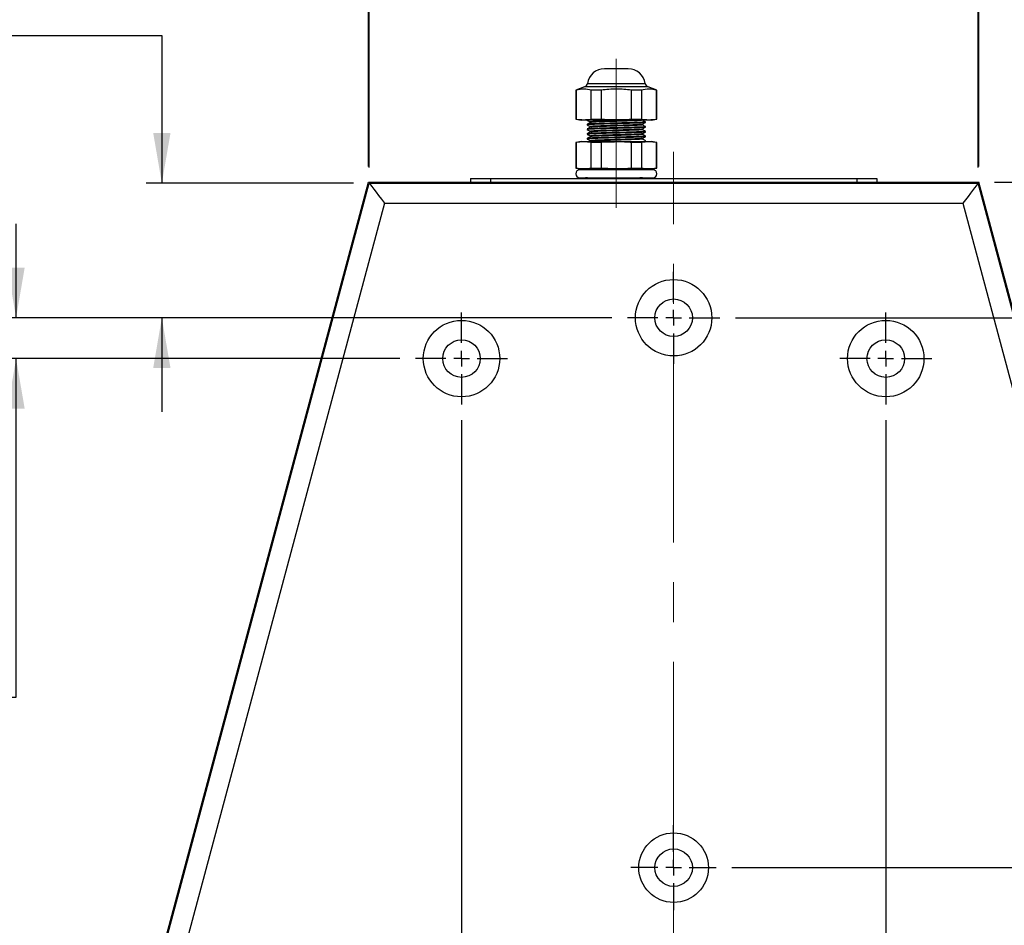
# Model space of a CAD drawing. Header units: millimetres. Extents: x 0 to 4205, y 0 to 2970.
# Tile 15 of 33: x 826 to 1140, y 2167 to 2456. Entities that reach past the tile are written whole.
import ezdxf

# ---------------------------------------------------------------- set-up
doc = ezdxf.new("R2010")
doc.units = ezdxf.units.MM
doc.header["$LTSCALE"] = 5
doc.linetypes.add('CENTERX2', pattern=[20.32, 12.7, -2.54, 2.54, -2.54])
doc.layers.add('SLD-0', color=7, linetype='Continuous')
doc.styles.add('SLDTEXTSTYLE0', font='TXT', dxfattribs={"width": 0.75})
doc.dimstyles.new('SLDDIMSTYLE0', dxfattribs={"dimtxt": 23.8125, "dimasz": 16, "dimexe": 0, "dimexo": 0.0625, "dimgap": 5.953125, "dimtad": 0, "dimtih": 1, "dimtoh": 1, "dimdec": 1, "dimrnd": 1e-09, "dimzin": 12, "dimdsep": 46, "dimtxsty": 'SLDTEXTSTYLE0', "dimsah": 1, "dimcen": 0.09, "dimadec": 0, "dimazin": 3, "dimtfac": 1, "dimtdec": 1, "dimtofl": 0, "dimtmove": 0, "dimatfit": 3, "dimfxl": 1, "dimfrac": 2, "dimtolj": 1, "dimtzin": 12, "dimarcsym": 0})
doc.dimstyles.new('SLDDIMSTYLE1', dxfattribs={"dimtxt": 23.8125, "dimasz": 16, "dimexe": 0, "dimexo": 0.0625, "dimgap": 5.953125, "dimtad": 0, "dimtih": 1, "dimtoh": 1, "dimdec": 1, "dimrnd": 1e-09, "dimzin": 12, "dimdsep": 46, "dimtxsty": 'SLDTEXTSTYLE0', "dimsah": 1, "dimcen": 0.09, "dimadec": 0, "dimazin": 3, "dimtfac": 1, "dimtdec": 1, "dimtmove": 0, "dimatfit": 0, "dimfxl": 1, "dimfrac": 2, "dimtolj": 1, "dimtzin": 12, "dimarcsym": 0})
doc.dimstyles.new('SLDDIMSTYLE2', dxfattribs={"dimtxt": 23.8125, "dimasz": 16, "dimexe": 0, "dimexo": 0.0625, "dimgap": 5.953125, "dimtad": 0, "dimtih": 1, "dimtoh": 1, "dimdec": 4, "dimlfac": 5, "dimzin": 12, "dimdsep": 46, "dimtxsty": 'SLDTEXTSTYLE0', "dimsah": 1, "dimcen": 0.09, "dimadec": 0, "dimazin": 3, "dimtfac": 1, "dimtdec": 0, "dimtofl": 0, "dimtmove": 0, "dimatfit": 3, "dimfxl": 1, "dimfrac": 2, "dimtolj": 1, "dimtzin": 12, "dimarcsym": 0})
doc.dimstyles.new('SLDDIMSTYLE3', dxfattribs={"dimtxt": 23.8125, "dimasz": 16, "dimexe": 0, "dimexo": 0.0625, "dimgap": 5.953125, "dimtad": 0, "dimtih": 1, "dimtoh": 1, "dimdec": 1, "dimrnd": 1e-09, "dimzin": 4, "dimdsep": 46, "dimtxsty": 'SLDTEXTSTYLE0', "dimsah": 1, "dimcen": 0.09, "dimadec": 0, "dimazin": 1, "dimtfac": 1, "dimtdec": 1, "dimtmove": 0, "dimatfit": 0, "dimfxl": 1, "dimfrac": 2, "dimtolj": 1, "dimtzin": 12, "dimarcsym": 0})

# ---------------------------------------------------------------- blocks, each defined once
blk = doc.blocks.new('_D_4')
at = {"layer": 'SLD-0', "color": 7, "transparency": 16777216}
for p, q in [((1003.86, 2790.66), (996.61, 2790.66)), ((996.61, 2790.66), (996.61, 2752.82)), ((1065.42, 2790.66), (1072.66, 2790.66)), ((1072.66, 2790.66), (1072.66, 2752.82)), ((996.61, 2752.82), (1003.86, 2752.82)), ((1072.66, 2752.82), (1065.42, 2752.82)), ((937.15, 2409.35), (937.15, 2645.57)), ((1131.85, 2409.35), (1131.85, 2645.57)), ((937.15, 2640.57), (1131.85, 2640.57))]:
    blk.add_line(p, q, dxfattribs=at)
for points in [[(937.15, 2640.57), (953.15, 2637.82), (953.15, 2643.32)], [(1131.85, 2640.57), (1115.85, 2643.32), (1115.85, 2637.82)]]:
    blk.add_solid(points, dxfattribs=at)
at = {"layer": 'SLD-0', "color": 7, "transparency": 16777216, "char_height": 23.812, "attachment_point": 1, "style": 'SLDTEXTSTYLE0'}
for s, insert in [('7.67', (1003.86, 2783.52)), ('194.7', (995.06, 2746.94)), ('OUTDOOR', (954.62, 2709.1)), ('MODELS', (970.65, 2671.27))]:
    blk.add_mtext(s, dxfattribs=dict(at, insert=insert))
blk = doc.blocks.new('_D_5')
at = {"layer": 'SLD-0', "color": 7, "transparency": 16777216}
for p, q in [((1262.95, 2601.27), (1255.71, 2601.27)), ((1255.71, 2601.27), (1255.71, 2563.44)), ((1324.51, 2601.27), (1331.76, 2601.27)), ((1331.76, 2601.27), (1331.76, 2563.44)), ((1255.71, 2563.44), (1262.95, 2563.44)), ((1331.76, 2563.44), (1324.51, 2563.44)), ((1388.22, 2451.19), (1199.25, 2451.19)), ((1199.25, 2451.19), (1199.25, 2404.35)), ((1136.85, 2404.35), (1204.25, 2404.35)), ((1054.19, 2361.12), (1204.25, 2361.12)), ((1199.25, 2361.12), (1199.25, 2331.12))]:
    blk.add_line(p, q, dxfattribs=at)
for points in [[(1199.25, 2404.35), (1202, 2420.35), (1196.5, 2420.35)], [(1199.25, 2361.12), (1196.5, 2345.12), (1202, 2345.12)]]:
    blk.add_solid(points, dxfattribs=at)
at = {"layer": 'SLD-0', "color": 7, "transparency": 16777216, "char_height": 23.812, "attachment_point": 1, "style": 'SLDTEXTSTYLE0'}
for s, insert in [('1.70', (1262.95, 2594.13)), ('43.2', (1262.95, 2557.55)), ('OUTDOOR', (1213.72, 2519.72)), ('MODELS', (1229.75, 2481.88))]:
    blk.add_mtext(s, dxfattribs=dict(at, insert=insert))
blk = doc.blocks.new('_D_6')
at = {"layer": 'SLD-0', "color": 7, "transparency": 16777216}
for p, q in [((966.83, 2328.4), (966.83, 1878.37)), ((1102.17, 2328.4), (1102.17, 1878.37)), ((1005.46, 1957.79), (998.22, 1957.79)), ((998.22, 1957.79), (998.22, 1919.95)), ((1067.02, 1957.79), (1074.26, 1957.79)), ((1074.26, 1957.79), (1074.26, 1919.95)), ((998.22, 1919.95), (1005.46, 1919.95)), ((1074.26, 1919.95), (1067.02, 1919.95)), ((966.83, 1883.37), (936.83, 1883.37)), ((966.83, 1883.37), (1102.17, 1883.37)), ((1102.17, 1883.37), (1132.17, 1883.37))]:
    blk.add_line(p, q, dxfattribs=at)
for points in [[(966.83, 1883.37), (950.83, 1886.12), (950.83, 1880.62)], [(1102.17, 1883.37), (1118.17, 1880.62), (1118.17, 1886.12)]]:
    blk.add_solid(points, dxfattribs=at)
at = {"layer": 'SLD-0', "color": 7, "transparency": 16777216, "char_height": 23.812, "attachment_point": 1, "style": 'SLDTEXTSTYLE0'}
for s, insert in [('5.33', (1005.46, 1950.65)), ('135.3', (996.66, 1914.07))]:
    blk.add_mtext(s, dxfattribs=dict(at, insert=insert))
blk = doc.blocks.new('_D_8')
at = {"layer": 'SLD-0', "color": 7, "transparency": 16777216}
for p, q in [((830.01, 2003.31), (768.33, 1773.12)), ((1238.99, 2003.31), (1300.67, 1773.12))]:
    blk.add_line(p, q, dxfattribs=at)
for centre, radius, start, end in [((1034.5, 2766.49), 1023.41, 255, 268.50657), ((1034.5, 2766.49), 1023.41, 271.68813, 285), ((1050.13, 1740.67), 42.3, 153.4349, 206.5651), ((1022.35, 1740.67), 42.3, 333.4349, 26.5651)]:
    blk.add_arc(centre, radius, start, end, dxfattribs=at)
for points in [[(769.62, 1777.95), (784.42, 1771.27), (785.8, 1776.6)], [(1299.38, 1777.95), (1283.2, 1776.6), (1284.58, 1771.27)]]:
    blk.add_solid(points, dxfattribs=at)
at = {"layer": 'SLD-0', "color": 7, "transparency": 16777216, "insert": (1012.29, 1752.45), "char_height": 23.812, "attachment_point": 1, "style": 'SLDTEXTSTYLE0'}
blk.add_mtext('30°', dxfattribs=at)
blk = doc.blocks.new('_D_9')
at = {"layer": 'SLD-0', "color": 7, "transparency": 16777216}
for p, q in [((1003.86, 2619.06), (996.61, 2619.06)), ((996.61, 2619.06), (996.61, 2581.23)), ((1065.42, 2619.06), (1072.66, 2619.06)), ((1072.66, 2619.06), (1072.66, 2581.23)), ((996.61, 2581.23), (1003.86, 2581.23)), ((1072.66, 2581.23), (1065.42, 2581.23)), ((937.38, 2409.05), (937.38, 2473.98)), ((1131.62, 2409.05), (1131.62, 2473.98)), ((937.38, 2468.98), (907.38, 2468.98)), ((937.38, 2468.98), (1131.62, 2468.98)), ((1131.62, 2468.98), (1161.62, 2468.98))]:
    blk.add_line(p, q, dxfattribs=at)
for points in [[(937.38, 2468.98), (921.38, 2471.73), (921.38, 2466.23)], [(1131.62, 2468.98), (1147.62, 2466.23), (1147.62, 2471.73)]]:
    blk.add_solid(points, dxfattribs=at)
at = {"layer": 'SLD-0', "color": 7, "transparency": 16777216, "char_height": 23.812, "attachment_point": 1, "style": 'SLDTEXTSTYLE0'}
for s, insert in [('7.65', (1003.86, 2611.92)), ('194.2', (995.06, 2575.34)), ('STANDARD &', (935.02, 2537.51)), ('PI MODELS', (953.28, 2499.67))]:
    blk.add_mtext(s, dxfattribs=dict(at, insert=insert))
blk = doc.blocks.new('_D_10')
at = {"layer": 'SLD-0', "color": 7, "transparency": 16777216}
for p, q in [((726.36, 2601.27), (719.12, 2601.27)), ((719.12, 2601.27), (719.12, 2563.44)), ((787.92, 2601.27), (795.17, 2601.27)), ((795.17, 2601.27), (795.17, 2563.44)), ((719.12, 2563.44), (726.36, 2563.44)), ((795.17, 2563.44), (787.92, 2563.44)), ((643.05, 2451.19), (871.23, 2451.19)), ((871.23, 2451.19), (871.23, 2404.05)), ((932.38, 2404.05), (866.23, 2404.05)), ((1014.81, 2361.12), (866.23, 2361.12)), ((871.23, 2361.12), (871.23, 2331.12))]:
    blk.add_line(p, q, dxfattribs=at)
for points in [[(871.23, 2404.05), (873.98, 2420.05), (868.48, 2420.05)], [(871.23, 2361.12), (868.48, 2345.12), (873.98, 2345.12)]]:
    blk.add_solid(points, dxfattribs=at)
at = {"layer": 'SLD-0', "color": 7, "transparency": 16777216, "char_height": 23.812, "attachment_point": 1, "style": 'SLDTEXTSTYLE0'}
for s, insert in [('1.69', (726.36, 2594.13)), ('42.9', (726.36, 2557.55)), ('STANDARD &', (657.53, 2519.72)), ('PI MODELS', (675.78, 2481.88))]:
    blk.add_mtext(s, dxfattribs=dict(at, insert=insert))
blk = doc.blocks.new('_D_11')
at = {"layer": 'SLD-0', "color": 7, "transparency": 16777216}
for p, q in [((824.73, 2361.12), (824.73, 2391.12)), ((1014.81, 2361.12), (819.73, 2361.12)), ((947.14, 2348.09), (819.73, 2348.09)), ((824.73, 2240.04), (824.73, 2348.09)), ((734.21, 2314.46), (726.97, 2314.46)), ((726.97, 2314.46), (726.97, 2276.62)), ((795.77, 2314.46), (803.02, 2314.46)), ((803.02, 2314.46), (803.02, 2276.62)), ((726.97, 2276.62), (734.21, 2276.62)), ((803.02, 2276.62), (795.77, 2276.62)), ((668.34, 2240.04), (824.73, 2240.04))]:
    blk.add_line(p, q, dxfattribs=at)
for points in [[(824.73, 2361.12), (827.48, 2377.12), (821.98, 2377.12)], [(824.73, 2348.09), (821.98, 2332.09), (827.48, 2332.09)]]:
    blk.add_solid(points, dxfattribs=at)
at = {"layer": 'SLD-0', "color": 7, "transparency": 16777216, "char_height": 23.812, "attachment_point": 1, "style": 'SLDTEXTSTYLE0'}
for s, insert in [('0.51', (734.21, 2307.32)), ('2X', (682.82, 2270.74)), ('13.0', (734.21, 2270.74))]:
    blk.add_mtext(s, dxfattribs=dict(at, insert=insert))
blk = doc.blocks.new('_D_12')
at = {"layer": 'SLD-0', "color": 7, "transparency": 16777216}
for p, q in [((1014.81, 2361.12), (565.94, 2361.12)), ((570.94, 2361.12), (570.94, 2263.6)), ((549.82, 2258.77), (542.57, 2258.77)), ((542.57, 2258.77), (542.57, 2220.93)), ((628.97, 2258.77), (636.22, 2258.77)), ((636.22, 2258.77), (636.22, 2220.93)), ((542.57, 2220.93), (549.82, 2220.93)), ((636.22, 2220.93), (628.97, 2220.93)), ((570.94, 2099.68), (570.94, 2184.36)), ((880.58, 2099.68), (565.94, 2099.68))]:
    blk.add_line(p, q, dxfattribs=at)
for points in [[(570.94, 2361.12), (568.19, 2345.12), (573.69, 2345.12)], [(570.94, 2099.68), (573.69, 2115.68), (568.19, 2115.68)]]:
    blk.add_solid(points, dxfattribs=at)
at = {"layer": 'SLD-0', "color": 7, "transparency": 16777216, "char_height": 23.812, "attachment_point": 1, "style": 'SLDTEXTSTYLE0'}
for s, insert in [('10.29', (549.82, 2251.63)), ('2X', (498.42, 2215.05)), ('261.4', (549.82, 2215.05))]:
    blk.add_mtext(s, dxfattribs=dict(at, insert=insert))
blk = doc.blocks.new('_D_13')
at = {"layer": 'SLD-0', "color": 7, "transparency": 16777216}
for p, q in [((1054.19, 2361.12), (1265.95, 2361.12)), ((1260.95, 2361.12), (1260.95, 2313.84)), ((1230.17, 2309.01), (1222.93, 2309.01)), ((1222.93, 2309.01), (1222.93, 2271.17)), ((1291.73, 2309.01), (1298.97, 2309.01)), ((1298.97, 2309.01), (1298.97, 2271.17)), ((1222.93, 2271.17), (1230.17, 2271.17)), ((1298.97, 2271.17), (1291.73, 2271.17)), ((1260.95, 2185.61), (1260.95, 2234.59)), ((1053.11, 2185.61), (1265.95, 2185.61))]:
    blk.add_line(p, q, dxfattribs=at)
for points in [[(1260.95, 2361.12), (1258.2, 2345.12), (1263.7, 2345.12)], [(1260.95, 2185.61), (1263.7, 2201.61), (1258.2, 2201.61)]]:
    blk.add_solid(points, dxfattribs=at)
at = {"layer": 'SLD-0', "color": 7, "transparency": 16777216, "char_height": 23.812, "attachment_point": 1, "style": 'SLDTEXTSTYLE0'}
for s, insert in [('6.91', (1230.17, 2301.87)), ('175.5', (1221.37, 2265.29))]:
    blk.add_mtext(s, dxfattribs=dict(at, insert=insert))
blk = doc.blocks.new('SW_CENTERMARKSYMBOL_0')
at = {"layer": 'SLD-0', "color": 0}
for p, q in [((0, 5), (0, 14.692)), ((-5, 0), (-14.692, 0)), ((0, 0), (-2.5, 0)), ((0, 0), (0, 2.5)), ((0, 0), (0, -2.5)), ((0, 0), (2.5, 0)), ((5, 0), (14.692, 0)), ((0, -5), (0, -14.692))]:
    blk.add_line(p, q, dxfattribs=at)
blk = doc.blocks.new('SW_CENTERMARKSYMBOL_1')
at = {"layer": 'SLD-0', "color": 0}
for p, q in [((0, 5), (0, 14.692)), ((-5, 0), (-14.692, 0)), ((0, 0), (-2.5, 0)), ((0, 0), (0, 2.5)), ((0, 0), (0, -2.5)), ((0, 0), (2.5, 0)), ((5, 0), (14.692, 0)), ((0, -5), (0, -14.692))]:
    blk.add_line(p, q, dxfattribs=at)
blk = doc.blocks.new('SW_CENTERMARKSYMBOL_2')
at = {"layer": 'SLD-0', "color": 0}
for p, q in [((0, 5), (0, 14.692)), ((-5, 0), (-14.692, 0)), ((0, 0), (-2.5, 0)), ((0, 0), (0, 2.5)), ((0, 0), (0, -2.5)), ((0, 0), (2.5, 0)), ((5, 0), (14.692, 0)), ((0, -5), (0, -14.692))]:
    blk.add_line(p, q, dxfattribs=at)
blk = doc.blocks.new('SW_CENTERMARKSYMBOL_5')
at = {"layer": 'SLD-0', "color": 0}
for p, q in [((0, 5), (0, 13.6125)), ((-5, 0), (-13.6125, 0)), ((0, 0), (-2.5, 0)), ((0, 0), (0, 2.5)), ((0, 0), (0, -2.5)), ((0, 0), (2.5, 0)), ((5, 0), (13.6125, 0)), ((0, -5), (0, -13.6125))]:
    blk.add_line(p, q, dxfattribs=at)

msp = doc.modelspace()

# ---------------------------------------------------------------- linework, layer by layer
at = {"color": 7, "linetype": 'Continuous', "lineweight": 25}
for p, q in [((1016.213461, 2440.572366), (1012.411081, 2440.572366)), ((1020.01584, 2440.572366), (1016.213461, 2440.572366)), ((1006.091277, 2434.795554), (1003.283641, 2433.773659)), ((1029.143279, 2433.773659), (1026.335644, 2434.795554)), ((1003.283641, 2433.773659), (1003.283641, 2424.500165)), ((1003.414434, 2433.773659), (1003.283641, 2433.773659)), ((1003.414434, 2433.773659), (1003.414434, 2424.500165)), ((1011.402615, 2433.773659), (1008.225278, 2433.773659)), ((1008.225278, 2424.500165), (1008.225278, 2433.773659)), ((1011.402615, 2433.773659), (1011.402615, 2424.500165)), ((1024.201642, 2433.773659), (1021.024304, 2433.773659)), ((1021.024304, 2424.500165), (1021.024304, 2433.773659)), ((1024.201642, 2433.773659), (1024.201642, 2424.500165)), ((1029.143279, 2433.773659), (1029.012486, 2433.773659)), ((1029.012486, 2424.500165), (1029.012486, 2433.773659)), ((1029.143279, 2424.500165), (1029.143279, 2433.773659)), ((1003.283641, 2424.500165), (1005.132709, 2424.174124)), ((1003.283641, 2424.500165), (1003.414434, 2424.500165)), ((1016.213461, 2424.174124), (1005.132709, 2424.174124)), ((1006.945, 2422.861413), (1006.945, 2422.674124)), ((1007.919279, 2423.611603), (1007.919279, 2423.424104)), ((1008.225278, 2424.500165), (1011.402615, 2424.500165)), ((1027.29421, 2424.174124), (1016.213461, 2424.174124)), ((1021.024304, 2424.500165), (1024.201642, 2424.500165)), ((1025.481921, 2423.424329), (1025.481921, 2423.611698)), ((1025.481921, 2421.924328), (1025.481921, 2422.111699)), ((1027.29421, 2424.174124), (1029.143279, 2424.500165)), ((1029.012486, 2424.500165), (1029.143279, 2424.500165)), ((1006.945, 2421.361412), (1006.945, 2421.174125)), ((1006.945, 2419.861413), (1006.945, 2419.674124)), ((1025.481921, 2420.424329), (1025.481921, 2420.611699)), ((1025.481921, 2418.924328), (1025.481921, 2419.111698)), ((1005.132709, 2417.414338), (1003.283641, 2417.088297)), ((1003.283641, 2417.088297), (1003.283641, 2408.894405)), ((1003.414434, 2417.088297), (1003.283641, 2417.088297)), ((1003.414434, 2417.088297), (1003.414434, 2408.894405)), ((1005.132709, 2417.414338), (1027.29421, 2417.414338)), ((1006.945, 2418.361413), (1006.945, 2418.174125)), ((1011.402615, 2417.088297), (1008.225278, 2417.088297)), ((1008.225278, 2408.894405), (1008.225278, 2417.088297)), ((1011.402615, 2417.088297), (1011.402615, 2408.894405)), ((1024.201642, 2417.088297), (1021.024304, 2417.088297)), ((1021.024304, 2408.894405), (1021.024304, 2417.088297)), ((1024.201642, 2417.088297), (1024.201642, 2408.894405)), ((1025.355687, 2417.619897), (1025.361026, 2417.611698)), ((1025.481921, 2417.414338), (1025.481921, 2417.611698)), ((1029.143279, 2417.088297), (1027.29421, 2417.414338)), ((1029.143279, 2417.088297), (1029.012486, 2417.088297)), ((1029.012486, 2408.894405), (1029.012486, 2417.088297)), ((1029.143279, 2408.894405), (1029.143279, 2417.088297)), ((1003.283641, 2408.894405), (1005.132709, 2408.568364)), ((1003.283641, 2408.894405), (1003.414434, 2408.894405)), ((1027.87206, 2408.351319), (1004.554861, 2408.351319)), ((1016.213461, 2408.568364), (1005.132709, 2408.568364)), ((1006.137774, 2408.51562), (1006.422137, 2408.351319)), ((1008.225278, 2408.894405), (1011.402615, 2408.894405)), ((1027.29421, 2408.568364), (1016.213461, 2408.568364)), ((1021.024304, 2408.894405), (1024.201642, 2408.894405)), ((1025.708536, 2408.351319), (1025.395273, 2408.532358)), ((1027.29421, 2408.568364), (1029.143279, 2408.894405)), ((1029.012486, 2408.894405), (1029.143279, 2408.894405)), ((831.302178, 2008.140779), (937.384975, 2404.047164)), ((831.354183, 2008.334852), (937.384975, 2404.047164)), ((1131.618363, 2404.047164), (937.384558, 2404.047164)), ((937.384558, 2404.047164), (937.384871, 2404.046766)), ((937.384975, 2404.047164), (1131.617945, 2404.047164)), ((969.731462, 2405.571164), (969.731462, 2404.047164)), ((969.731462, 2405.571164), (976.081461, 2405.571164)), ((976.081461, 2405.571164), (1092.921459, 2405.571164)), ((1004.554861, 2405.78821), (1027.87206, 2405.78821)), ((1006.14002, 2405.78821), (1006.141427, 2405.74305)), ((1006.226909, 2405.690598), (1006.433607, 2405.571164)), ((1025.544159, 2405.571164), (1025.313192, 2405.704644)), ((1092.921459, 2405.571164), (1099.271458, 2405.571164)), ((1099.271458, 2405.571164), (1099.271458, 2404.047164)), ((1237.700742, 2008.140779), (1131.617945, 2404.047164)), ((1237.648737, 2008.334852), (1131.617945, 2404.047164)), ((1131.61805, 2404.046766), (1131.618363, 2404.047164)), ((942.257498, 2397.697165), (837.589797, 2007.072009)), ((942.257498, 2397.697165), (1126.745422, 2397.697165)), ((1126.745422, 2397.697165), (1231.413123, 2007.072009))]:
    msp.add_line(p, q, dxfattribs=at)
at = {"color": 8, "linetype": 'Continuous', "lineweight": 25}
for p, q in [((1016.213461, 2434.795554), (1006.091277, 2434.795554)), ((1007.004999, 2435.913953), (1016.213461, 2435.913953)), ((1016.213461, 2435.913953), (1025.42192, 2435.913953)), ((1026.335644, 2434.795554), (1016.213461, 2434.795554)), ((976.081461, 2405.571164), (976.081461, 2404.047164)), ((1092.921459, 2405.571164), (1092.921459, 2404.047164))]:
    msp.add_line(p, q, dxfattribs=at)
at = {"color": 7, "linetype": 'Continuous', "lineweight": 25, "flags": 128}
for points in [[(937.384975, 2404.047164), (937.478599, 2403.925151), (937.755872, 2403.563799), (938.206141, 2402.976996), (938.812104, 2402.187292), (939.550471, 2401.225035), (940.392864, 2400.127204), (941.306916, 2398.935988), (942.257498, 2397.697165)], [(1131.617945, 2404.047164), (1131.543924, 2403.950694), (1131.324095, 2403.664213), (1130.965148, 2403.196426), (1130.477992, 2402.561547), (1129.877415, 2401.778866), (1129.18168, 2400.872164), (1128.411923, 2399.868993), (1127.591525, 2398.79983), (1126.745422, 2397.697165)]]:
    msp.add_lwpolyline(points, dxfattribs=at)
at = {"color": 7, "linetype": 'Continuous', "lineweight": 25}
for centre, radius in [((1034.50146, 2361.121164), 12.192), ((1034.50146, 2361.121164), 5.9944), ((966.831465, 2348.089631), 12.192), ((1102.171456, 2348.089631), 12.192), ((966.831465, 2348.089631), 5.9944), ((1102.171456, 2348.089631), 5.9944), ((1034.50146, 2185.607164), 11.1125), ((1034.50146, 2185.607164), 5.9944)]:
    msp.add_circle(centre, radius, dxfattribs=at)
for centre, radius, start, end in [((1012.41108, 2435.106284), 5.46608, 90, 171.5028547), ((1020.01584, 2435.106284), 5.46608, 8.4971453, 90), ((1005.608262, 2436.122626), 1.41224, 290, 351.5028547), ((1026.818658, 2436.122626), 1.41224, 188.4971453, 250), ((1004.55486, 2407.069764), 1.281555, 90, 270), ((1027.87206, 2407.069764), 1.281555, 270, 90)]:
    msp.add_arc(centre, radius, start, end, dxfattribs=at)
for points, knots in [([(1008.225278, 2433.773659), (1007.431114, 2433.941527), (1005.82761, 2434.280472), (1004.223886, 2433.943659), (1003.414434, 2433.773659)], [0, 0, 0, 0, 0.4952675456, 1, 1, 1, 1]), ([(1021.024304, 2433.773659), (1019.435977, 2433.941527), (1016.228973, 2434.280472), (1013.021519, 2433.943659), (1011.402615, 2433.773659)], [0, 0, 0, 0, 0.4952681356, 1, 1, 1, 1]), ([(1029.012486, 2433.773659), (1028.218323, 2433.941527), (1026.614825, 2434.280472), (1025.011094, 2433.943659), (1024.201642, 2433.773659)], [0, 0, 0, 0, 0.4952689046, 1, 1, 1, 1]), ([(1003.414434, 2424.500165), (1004.21445, 2424.418443), (1005.818054, 2424.254633), (1007.421679, 2424.418199), (1008.225278, 2424.500165)], [0, 0, 0, 0, 0.49888598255, 1, 1, 1, 1]), ([(1025.361026, 2423.611698), (1025.387999, 2423.600456), (1025.476278, 2423.56366), (1024.564404, 2423.496359), (1022.756896, 2423.419742), (1020.194006, 2423.341415), (1017.222779, 2423.260148), (1014.129399, 2423.185886), (1011.281244, 2423.102885), (1008.922887, 2423.028413), (1007.451604, 2422.947448), (1006.814197, 2422.892321), (1006.974253, 2422.863925), (1006.988411, 2422.861413)], [0, 0, 0, 0, 0.0464889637, 0.1521530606, 0.2563903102, 0.3610891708, 0.4665339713, 0.5701397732, 0.6759739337, 0.7796369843, 0.8849986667, 0.9898275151, 1, 1, 1, 1]), ([(1025.361026, 2422.111699), (1025.387999, 2422.100456), (1025.476278, 2422.063661), (1024.564404, 2421.99636), (1022.756896, 2421.919742), (1020.194006, 2421.841415), (1017.222779, 2421.760148), (1014.129399, 2421.685887), (1011.281244, 2421.602882), (1008.922887, 2421.528414), (1007.451604, 2421.447449), (1006.814197, 2421.392319), (1006.974253, 2421.363924), (1006.988411, 2421.361412)], [0, 0, 0, 0, 0.0464889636, 0.1521530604, 0.2563903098, 0.3610891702, 0.4665339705, 0.5701397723, 0.6759739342, 0.7796369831, 0.8849986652, 0.9898275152, 1, 1, 1, 1]), ([(1025.370978, 2421.924328), (1025.400897, 2421.915579), (1025.518444, 2421.881207), (1024.695194, 2421.817225), (1022.978851, 2421.73925), (1020.471377, 2421.662301), (1017.531599, 2421.580231), (1014.435468, 2421.506348), (1011.542757, 2421.423557), (1009.145875, 2421.348171), (1007.487097, 2421.268777), (1007.017833, 2421.208667), (1006.919404, 2421.175053), (1006.9878, 2421.165543), (1007.0191, 2421.161191)], [0, 0, 0, 0, 0.0354001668, 0.1390797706, 0.2418876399, 0.3444166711, 0.4482259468, 0.5499513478, 0.6539248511, 0.756006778, 0.8592991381, 0.9626264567, 0.9828971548, 1, 1, 1, 1]), ([(1025.370978, 2423.424329), (1025.400897, 2423.41558), (1025.518444, 2423.381208), (1024.695194, 2423.317222), (1022.978851, 2423.239253), (1020.471377, 2423.1623), (1017.531599, 2423.080231), (1014.435467, 2423.006346), (1011.542758, 2422.923559), (1009.145872, 2422.848169), (1007.487108, 2422.76878), (1007.017808, 2422.708666), (1006.919405, 2422.675047), (1006.987847, 2422.665532), (1007.019187, 2422.661175)], [0, 0, 0, 0, 0.03539944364, 0.13907693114, 0.24188269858, 0.34440963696, 0.44821679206, 0.54994011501, 0.65391149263, 0.75599133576, 0.85928158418, 0.96260679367, 0.98287707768, 1, 1, 1, 1]), ([(1006.958606, 2424.161728), (1007.121162, 2424.067785), (1007.441406, 2423.882711), (1007.76161, 2423.697614), (1007.919279, 2423.606472)], [0, 0, 0, 0, 0.5075976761, 1, 1, 1, 1]), ([(1006.958606, 2422.661727), (1007.121031, 2422.56784), (1007.441208, 2422.382768), (1007.76148, 2422.197669), (1007.919279, 2422.10647)], [0, 0, 0, 0, 0.5072985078, 1, 1, 1, 1]), ([(1007.968179, 2423.449218), (1007.806285, 2423.355348), (1007.482493, 2423.167605), (1007.158579, 2422.97987), (1006.996619, 2422.886)], [0, 0, 0, 0, 0.499991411, 1, 1, 1, 1]), ([(1007.968179, 2421.949218), (1007.806593, 2421.855413), (1007.483278, 2421.66772), (1007.158887, 2421.479935), (1006.996619, 2421.386001)], [0, 0, 0, 0, 0.4997793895, 1, 1, 1, 1]), ([(1024.389881, 2422.87242), (1024.431523, 2422.86017), (1024.560209, 2422.822314), (1023.800926, 2422.754196), (1022.708643, 2422.698206), (1021.352862, 2422.646358), (1019.776737, 2422.590973), (1017.116387, 2422.510265), (1014.348543, 2422.435854), (1011.799697, 2422.352894), (1009.68926, 2422.27841), (1008.372601, 2422.197451), (1007.802213, 2422.142309), (1007.945518, 2422.11391), (1007.958227, 2422.111391)], [0, 0, 0, 0, 0.04975171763, 0.15374720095, 0.26061058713, 0.26693791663, 0.37014760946, 0.47409284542, 0.57622462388, 0.68055380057, 0.78274204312, 0.88660534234, 0.98994365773, 1, 1, 1, 1]), ([(1022.078332, 2424.174124), (1022.038841, 2424.172606), (1021.355181, 2424.146323), (1019.775699, 2424.090987), (1017.11666, 2424.010263), (1014.348469, 2423.935854), (1011.799716, 2423.852892), (1009.689255, 2423.778413), (1008.372601, 2423.697447), (1007.802213, 2423.642313), (1007.94552, 2423.61391), (1007.95823, 2423.611391)], [0, 0, 0, 0, 0.008557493, 0.1481450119, 0.2887273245, 0.4268570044, 0.5679585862, 0.7061646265, 0.846636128, 0.9863976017, 1, 1, 1, 1]), ([(1007.919279, 2422.111602), (1007.91928, 2422.080406), (1007.919282, 2422.017907), (1007.91928, 2421.955406), (1007.919279, 2421.924102)], [0, 0, 0, 0, 0.4991440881, 1, 1, 1, 1]), ([(1024.507642, 2424.174124), (1024.489735, 2424.162919), (1024.431291, 2424.126347), (1023.711424, 2424.058811), (1022.062373, 2423.982255), (1019.777547, 2423.903911), (1017.115579, 2423.822648), (1014.350946, 2423.748388), (1011.790745, 2423.665375), (1009.722066, 2423.590953), (1008.361341, 2423.516029), (1008.141291, 2423.469674), (1008.045834, 2423.449566)], [0, 0, 0, 0, 0.0483231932, 0.1577168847, 0.265633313, 0.374027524, 0.4831942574, 0.5904565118, 0.7000264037, 0.8073478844, 0.9164285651, 1, 1, 1, 1]), ([(1024.473801, 2422.683186), (1024.486874, 2422.680159), (1024.549428, 2422.665673), (1024.380323, 2422.62654), (1023.729034, 2422.558742), (1022.057659, 2422.482275), (1019.778823, 2422.403904), (1017.115243, 2422.322651), (1014.351038, 2422.248389), (1011.79072, 2422.165372), (1009.722077, 2422.090955), (1008.361392, 2422.016034), (1008.141352, 2421.969681), (1008.045909, 2421.949576)], [0, 0, 0, 0, 0.0126063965, 0.0603211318, 0.168337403, 0.2748950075, 0.381924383, 0.4897165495, 0.5956282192, 0.7038184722, 0.8097886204, 0.9174958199, 1, 1, 1, 1]), ([(1011.402615, 2424.500165), (1014.228148, 2424.395045), (1017.438399, 2424.275613), (1020.640556, 2424.476134), (1021.024304, 2424.500165)], [0, 0, 0, 0, 0.8801592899, 1, 1, 1, 1]), ([(1024.201642, 2424.500165), (1025.001659, 2424.418443), (1026.60527, 2424.254633), (1028.208888, 2424.418199), (1029.012486, 2424.500165)], [0, 0, 0, 0, 0.4988846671, 1, 1, 1, 1]), ([(1024.481389, 2422.655833), (1024.481626, 2422.68714), (1024.4821, 2422.749641), (1024.481625, 2422.81214), (1024.481389, 2422.843335)], [0, 0, 0, 0, 0.5008904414, 1, 1, 1, 1]), ([(1024.499194, 2422.871932), (1024.66123, 2422.965789), (1024.985308, 2423.153505), (1025.309294, 2423.341213), (1025.471289, 2423.435069)], [0, 0, 0, 0, 0.499993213, 1, 1, 1, 1]), ([(1024.499194, 2421.371932), (1024.661051, 2421.465854), (1024.984647, 2421.653628), (1025.309115, 2421.841279), (1025.471289, 2421.93507)], [0, 0, 0, 0, 0.5001854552, 1, 1, 1, 1]), ([(1025.476535, 2423.619393), (1025.313973, 2423.713345), (1024.988866, 2423.901242), (1024.663745, 2424.089164), (1024.501192, 2424.18312)], [0, 0, 0, 0, 0.5000246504, 1, 1, 1, 1]), ([(1025.476535, 2422.119393), (1025.313907, 2422.213399), (1024.988866, 2422.401287), (1024.663678, 2422.589218), (1024.501192, 2422.683121)], [0, 0, 0, 0, 0.500331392, 1, 1, 1, 1]), ([(1025.361026, 2420.611699), (1025.387999, 2420.600456), (1025.476278, 2420.56366), (1024.564404, 2420.496358), (1022.756896, 2420.419743), (1020.194007, 2420.341413), (1017.222779, 2420.260149), (1014.129399, 2420.185887), (1011.281244, 2420.102884), (1008.922887, 2420.028414), (1007.451604, 2419.947449), (1006.814197, 2419.89232), (1006.974253, 2419.863925), (1006.988411, 2419.861413)], [0, 0, 0, 0, 0.0464889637, 0.1521530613, 0.25639031, 0.3610891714, 0.4665339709, 0.5701397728, 0.6759739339, 0.7796369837, 0.8849986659, 0.9898275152, 1, 1, 1, 1]), ([(1025.361026, 2419.111698), (1025.387999, 2419.100456), (1025.476278, 2419.06366), (1024.564404, 2418.996359), (1022.756896, 2418.919742), (1020.194006, 2418.841415), (1017.222779, 2418.760148), (1014.129399, 2418.685887), (1011.281244, 2418.602883), (1008.922887, 2418.528415), (1007.451604, 2418.447448), (1006.814197, 2418.39232), (1006.974253, 2418.363924), (1006.988411, 2418.361413)], [0, 0, 0, 0, 0.0464889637, 0.1521530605, 0.25639031, 0.3610891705, 0.4665339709, 0.5701397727, 0.6759739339, 0.7796369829, 0.8849986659, 0.9898275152, 1, 1, 1, 1]), ([(1025.370978, 2418.924328), (1025.400897, 2418.915579), (1025.518444, 2418.881207), (1024.695194, 2418.817225), (1022.978851, 2418.739251), (1020.471377, 2418.6623), (1017.531599, 2418.580231), (1014.435468, 2418.506347), (1011.542755, 2418.423558), (1009.14588, 2418.34817), (1007.487078, 2418.268778), (1007.017881, 2418.208666), (1006.919403, 2418.175062), (1006.987708, 2418.165563), (1007.018926, 2418.161221)], [0, 0, 0, 0, 0.0354015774, 0.13908531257, 0.24189727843, 0.34443039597, 0.44824380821, 0.5499732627, 0.6539509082, 0.75603690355, 0.85933337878, 0.96266481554, 0.98293632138, 1, 1, 1, 1]), ([(1025.370978, 2420.424329), (1025.400897, 2420.41558), (1025.518444, 2420.381208), (1024.695194, 2420.317223), (1022.978851, 2420.239252), (1020.471377, 2420.162299), (1017.531599, 2420.080232), (1014.435468, 2420.006346), (1011.542756, 2419.923558), (1009.145877, 2419.84817), (1007.487088, 2419.768778), (1007.017857, 2419.708669), (1006.919404, 2419.675056), (1006.987754, 2419.665553), (1007.019012, 2419.661207)], [0, 0, 0, 0, 0.0354008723, 0.139082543, 0.2418924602, 0.3444235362, 0.4482348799, 0.5499623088, 0.6539378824, 0.7560218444, 0.8593162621, 0.9626456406, 0.9829167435, 1, 1, 1, 1]), ([(1006.958606, 2421.161727), (1007.120903, 2421.067896), (1007.441012, 2420.882826), (1007.761352, 2420.697723), (1007.919279, 2420.606468)], [0, 0, 0, 0, 0.5070044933, 1, 1, 1, 1]), ([(1006.958606, 2419.661727), (1007.120776, 2419.567952), (1007.440818, 2419.382886), (1007.761227, 2419.197778), (1007.919281, 2419.106467)], [0, 0, 0, 0, 0.5067131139, 1, 1, 1, 1]), ([(1007.968179, 2420.449218), (1007.806901, 2420.355478), (1007.484065, 2420.167834), (1007.159196, 2419.98), (1006.996619, 2419.886001)], [0, 0, 0, 0, 0.4995642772, 1, 1, 1, 1]), ([(1007.968179, 2418.949218), (1007.807211, 2418.855543), (1007.484854, 2418.667946), (1007.159506, 2418.480064), (1006.996619, 2418.386001)], [0, 0, 0, 0, 0.4993457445, 1, 1, 1, 1]), ([(1024.389862, 2419.872431), (1024.43152, 2419.860177), (1024.56023, 2419.822317), (1023.800934, 2419.754196), (1022.708643, 2419.698205), (1021.352862, 2419.646357), (1019.776737, 2419.590972), (1017.116387, 2419.510266), (1014.348543, 2419.435855), (1011.799697, 2419.352893), (1009.689259, 2419.278411), (1008.372606, 2419.19745), (1007.802217, 2419.142314), (1007.945504, 2419.113913), (1007.958204, 2419.111396)], [0, 0, 0, 0, 0.04976657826, 0.15376112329, 0.2606235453, 0.26695081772, 0.37015957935, 0.47410387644, 0.57623473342, 0.68056296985, 0.78275028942, 0.88661265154, 0.98995003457, 1, 1, 1, 1]), ([(1024.389872, 2421.372426), (1024.431522, 2421.360174), (1024.560219, 2421.322313), (1023.80093, 2421.254194), (1022.708643, 2421.198206), (1021.352862, 2421.146359), (1019.776737, 2421.09097), (1017.116387, 2421.010267), (1014.348543, 2420.935853), (1011.799697, 2420.852894), (1009.68926, 2420.778412), (1008.372601, 2420.697449), (1007.802218, 2420.642313), (1007.945512, 2420.613911), (1007.958217, 2420.611393)], [0, 0, 0, 0, 0.0497588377, 0.1537537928, 0.2606166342, 0.2669439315, 0.3701531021, 0.474097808, 0.5762290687, 0.6805577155, 0.782745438, 0.8866082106, 0.9899460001, 1, 1, 1, 1]), ([(1007.919279, 2420.611603), (1007.919282, 2420.580461), (1007.91929, 2420.517966), (1007.919282, 2420.455461), (1007.919279, 2420.424103)], [0, 0, 0, 0, 0.49830820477, 1, 1, 1, 1]), ([(1007.919279, 2419.111602), (1007.919287, 2419.080516), (1007.919304, 2419.018033), (1007.919287, 2418.955517), (1007.919279, 2418.924103)], [0, 0, 0, 0, 0.4975108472, 1, 1, 1, 1]), ([(1024.473731, 2421.183206), (1024.486834, 2421.180172), (1024.549429, 2421.16568), (1024.380346, 2421.126536), (1023.729026, 2421.058745), (1022.057662, 2420.982272), (1019.778823, 2420.903906), (1017.115243, 2420.82265), (1014.351038, 2420.748389), (1011.790719, 2420.665374), (1009.722082, 2420.590954), (1008.361448, 2420.516037), (1008.141414, 2420.469689), (1008.045985, 2420.449588)], [0, 0, 0, 0, 0.0126322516, 0.0603464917, 0.1683616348, 0.2749181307, 0.3819463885, 0.4897374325, 0.5956479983, 0.7038371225, 0.8098061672, 0.917512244, 1, 1, 1, 1]), ([(1024.473662, 2419.683224), (1024.486795, 2419.680184), (1024.549429, 2419.665684), (1024.380371, 2419.62654), (1023.729018, 2419.558743), (1022.057664, 2419.482274), (1019.778822, 2419.403905), (1017.115243, 2419.32265), (1014.351039, 2419.248389), (1011.790717, 2419.165373), (1009.722087, 2419.090955), (1008.3615, 2419.01604), (1008.141475, 2418.969696), (1008.04606, 2418.949599)], [0, 0, 0, 0, 0.012658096, 0.0603718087, 0.1683857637, 0.2749410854, 0.381968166, 0.4897580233, 0.595667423, 0.7038553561, 0.8098232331, 0.9175281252, 1, 1, 1, 1]), ([(1024.481389, 2421.155834), (1024.481861, 2421.187197), (1024.482804, 2421.249702), (1024.481859, 2421.312196), (1024.481389, 2421.343333)], [0, 0, 0, 0, 0.5017644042, 1, 1, 1, 1]), ([(1024.481389, 2419.655834), (1024.482095, 2419.687255), (1024.483501, 2419.749773), (1024.48209, 2419.812255), (1024.481389, 2419.843334)], [0, 0, 0, 0, 0.502594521, 1, 1, 1, 1]), ([(1024.499194, 2419.871932), (1024.660871, 2419.965919), (1024.983983, 2420.153751), (1025.308935, 2420.341343), (1025.471289, 2420.435069)], [0, 0, 0, 0, 0.5003743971, 1, 1, 1, 1]), ([(1024.499194, 2418.371933), (1024.660688, 2418.465985), (1024.983317, 2418.653878), (1025.308753, 2418.841409), (1025.471289, 2418.935069)], [0, 0, 0, 0, 0.5005588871, 1, 1, 1, 1]), ([(1025.476535, 2420.619393), (1025.313838, 2420.713452), (1024.988862, 2420.901328), (1024.66361, 2421.089271), (1024.501192, 2421.183122)], [0, 0, 0, 0, 0.5006419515, 1, 1, 1, 1]), ([(1025.476535, 2419.119394), (1025.313768, 2419.213505), (1024.988855, 2419.401368), (1024.663539, 2419.589323), (1024.501192, 2419.683121)], [0, 0, 0, 0, 0.5009552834, 1, 1, 1, 1]), ([(1008.225278, 2417.088297), (1007.425261, 2417.170019), (1005.821651, 2417.333829), (1004.218032, 2417.170262), (1003.414434, 2417.088297)], [0, 0, 0, 0, 0.49888464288, 1, 1, 1, 1]), ([(1006.958606, 2418.161727), (1007.120651, 2418.068008), (1007.440627, 2417.88295), (1007.761102, 2417.697834), (1007.919281, 2417.606466)], [0, 0, 0, 0, 0.50642541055, 1, 1, 1, 1]), ([(1024.389852, 2418.372437), (1024.431519, 2418.360181), (1024.560242, 2418.322319), (1023.800939, 2418.254195), (1022.708643, 2418.198206), (1021.352862, 2418.146358), (1019.776737, 2418.090971), (1017.116387, 2418.010265), (1014.348543, 2417.935854), (1011.799697, 2417.852893), (1009.689257, 2417.778411), (1008.372611, 2417.69745), (1007.802222, 2417.642314), (1007.945492, 2417.613916), (1007.958184, 2417.6114)], [0, 0, 0, 0, 0.0497744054, 0.1537687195, 0.2606309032, 0.2669581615, 0.370166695, 0.4741107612, 0.5762413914, 0.6805693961, 0.7827564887, 0.8866186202, 0.9899557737, 1, 1, 1, 1]), ([(1007.919279, 2417.611603), (1007.919295, 2417.580574), (1007.919326, 2417.518113), (1007.919295, 2417.455574), (1007.919279, 2417.424103)], [0, 0, 0, 0, 0.4967656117, 1, 1, 1, 1]), ([(1024.473592, 2418.183242), (1024.486755, 2418.180196), (1024.54943, 2418.165692), (1024.380394, 2418.126537), (1023.72901, 2418.058746), (1022.057666, 2417.982272), (1019.778822, 2417.903906), (1017.115243, 2417.822651), (1014.351039, 2417.748388), (1011.790716, 2417.665373), (1009.722091, 2417.590955), (1008.361553, 2417.516044), (1008.141536, 2417.469704), (1008.046134, 2417.44961)], [0, 0, 0, 0, 0.0126839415, 0.0603971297, 0.1684098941, 0.2749640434, 0.3819899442, 0.4897786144, 0.5956868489, 0.7038735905, 0.8098403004, 0.9175440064, 1, 1, 1, 1]), ([(1021.024304, 2417.088297), (1020.640556, 2417.112328), (1017.438399, 2417.312851), (1014.228148, 2417.193417), (1011.402615, 2417.088297)], [0, 0, 0, 0, 0.119840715, 1, 1, 1, 1]), ([(1029.012486, 2417.088297), (1028.21247, 2417.170019), (1026.608866, 2417.333829), (1025.005241, 2417.170262), (1024.201642, 2417.088297)], [0, 0, 0, 0, 0.4988860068, 1, 1, 1, 1]), ([(1024.481389, 2418.155834), (1024.482327, 2418.187315), (1024.484192, 2418.249856), (1024.482319, 2418.312315), (1024.481389, 2418.343334)], [0, 0, 0, 0, 0.50336684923, 1, 1, 1, 1]), ([(1025.476535, 2417.619394), (1025.313696, 2417.713558), (1024.988845, 2417.901408), (1024.663467, 2418.089376), (1024.501192, 2418.183121)], [0, 0, 0, 0, 0.5012727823, 1, 1, 1, 1]), ([(1003.414434, 2408.894405), (1004.21445, 2408.812683), (1005.818054, 2408.648874), (1007.421679, 2408.81244), (1008.225278, 2408.894405)], [0, 0, 0, 0, 0.4988859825, 1, 1, 1, 1]), ([(1006.085262, 2408.552163), (1006.083756, 2408.551093), (1006.08218, 2408.549975), (1006.094209, 2408.548821), (1006.09473, 2408.548771)], [0, 0, 0, 0, 0.9566558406, 1, 1, 1, 1]), ([(1011.402615, 2408.894405), (1014.228148, 2408.789285), (1017.438399, 2408.669852), (1020.640556, 2408.870374), (1021.024304, 2408.894405)], [0, 0, 0, 0, 0.8801592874, 1, 1, 1, 1]), ([(1023.849767, 2408.568364), (1023.480068, 2408.553401), (1022.740715, 2408.523476), (1021.112344, 2408.47298), (1019.027007, 2408.416703), (1017.291554, 2408.374285), (1016.40961, 2408.352486), (1016.362407, 2408.351319)], [0, 0, 0, 0, 0.20704874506, 0.41407279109, 0.69901630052, 0.98389097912, 1, 1, 1, 1]), ([(1025.382027, 2408.532178), (1025.388359, 2408.530799), (1025.456408, 2408.515982), (1025.282918, 2408.480594), (1024.62071, 2408.42583), (1023.679061, 2408.38037), (1022.903333, 2408.355529), (1022.771884, 2408.351319)], [0, 0, 0, 0, 0.0229108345, 0.2462198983, 0.5882682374, 0.9302305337, 1, 1, 1, 1]), ([(1024.201642, 2408.894405), (1025.001659, 2408.812683), (1026.60527, 2408.648874), (1028.208888, 2408.81244), (1029.012486, 2408.894405)], [0, 0, 0, 0, 0.4988846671, 1, 1, 1, 1]), ([(1024.542164, 2405.78821), (1024.387588, 2405.777342), (1023.939682, 2405.745851), (1022.526737, 2405.693727), (1020.51716, 2405.632243), (1018.924332, 2405.591388), (1018.135884, 2405.571164)], [0, 0, 0, 0, 0.1502768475, 0.435448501, 0.7205473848, 1, 1, 1, 1]), ([(1025.297695, 2405.699919), (1025.234141, 2405.680267), (1025.103887, 2405.639989), (1024.495299, 2405.597072), (1023.898189, 2405.573801), (1023.830525, 2405.571164)], [0, 0, 0, 0, 0.4579478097, 0.9385758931, 1, 1, 1, 1])]:
    msp.add_open_spline(points, degree=3, knots=knots, dxfattribs=at)
at = {"color": 8, "linetype": 'Continuous', "lineweight": 25}
msp.add_open_spline([(1007.022862, 2405.78821), (1006.903964, 2405.781756), (1006.516482, 2405.760723), (1006.232094, 2405.728587), (1006.251047, 2405.7029), (1006.259239, 2405.691796)], degree=3, knots=[0, 0, 0, 0, 0.2008506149, 0.6545632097, 1, 1, 1, 1], dxfattribs=at)
at = {"layer": 'SLD-0', "color": 7, "linetype": 'CENTERX2', "lineweight": 18}
for p, q in [((1016.21346, 2396.18547), (1016.21346, 2443.773659)), ((1034.50146, 1984.601839), (1034.50146, 2414.047164))]:
    msp.add_line(p, q, dxfattribs=at)
at = {"layer": 'SLD-0', "color": 7}
for p, q in [((830.927382, 2007.901129), (937.154777, 2404.347164)), ((937.154777, 2404.347164), (1131.848143, 2404.347164)), ((1238.075538, 2007.901129), (1131.848143, 2404.347164))]:
    msp.add_line(p, q, dxfattribs=at)

# ---------------------------------------------------------------- block references
for name, p in [('SW_CENTERMARKSYMBOL_1', (1034.50146, 2361.121164)), ('SW_CENTERMARKSYMBOL_0', (966.831465, 2348.089631)), ('SW_CENTERMARKSYMBOL_2', (1102.171456, 2348.089631)), ('SW_CENTERMARKSYMBOL_5', (1034.50146, 2185.607164))]:
    msp.add_blockref(name, p, dxfattribs=at)

# ---------------------------------------------------------------- dimensions: what is measured, and where the dimension line sits
for base, p1, p2, text, dimstyle, picture, middle in [((1131.848143, 2718.029136), (937.154777, 2404.347164), (1131.848143, 2404.347164), '<>\\POUTDOOR\\PMODELS', 'SLDDIMSTYLE0', '_D_4', (1034.635959, 2718.029136)), ((1131.617945, 2546.434446), (937.384975, 2404.047164), (1131.617945, 2404.047164), '<>\\PSTANDARD &\\PPI MODELS', 'SLDDIMSTYLE1', '_D_9', (1034.635959, 2546.434446))]:
    dim = msp.add_linear_dim(base=base, p1=p1, p2=p2, text=text, dimstyle=dimstyle, dxfattribs=at)
    dim.commit()
    dim.dimension.update_dxf_attribs({"geometry": picture, "text_midpoint": middle, "dimtype": 160})
for base, p1, p2, text, dimstyle, picture, middle in [((871.232256, 2361.121164), (937.384975, 2404.047164), (1019.80946, 2361.121164), '<>\\PSTANDARD &\\PPI MODELS', 'SLDDIMSTYLE1', '_D_10', (871.232256, 2528.644923)), ((1199.245099, 2361.121164), (1131.848143, 2404.347164), (1049.19346, 2361.121164), '<>\\POUTDOOR\\PMODELS', 'SLDDIMSTYLE1', '_D_5', (1199.245099, 2528.644923)), ((824.732609, 2348.089631), (1019.80946, 2361.121164), (952.139465, 2348.089631), '2X<>', 'SLDDIMSTYLE3', '_D_11', (824.732609, 2279.663471)), ((570.940303, 2099.677656), (1019.80946, 2361.121164), (885.577677, 2099.677656), '2X<>', 'SLDDIMSTYLE0', '_D_12', (570.940303, 2223.977404))]:
    dim = msp.add_linear_dim(base=base, p1=p1, p2=p2, angle=90, text=text, dimstyle=dimstyle, dxfattribs=at)
    dim.commit()
    dim.dimension.update_dxf_attribs({"geometry": picture, "text_midpoint": middle, "dimtype": 160})
dim = msp.add_angular_dim_2l(base=(1007.82898, 1740.668956), line1=((831.302181, 2008.140786), (937.384975, 2404.047164)), line2=((1237.700739, 2008.140786), (1131.617945, 2404.047164)), text='(<>)', dimstyle='SLDDIMSTYLE2', dxfattribs=at)
dim.commit()
dim.dimension.update_dxf_attribs({"geometry": '_D_8', "text_midpoint": (1036.239638, 1743.083279), "dimtype": 162})
dim = msp.add_linear_dim(base=(1260.951219, 2185.607164), p1=(1049.19346, 2361.121164), p2=(1048.11396, 2185.607164), angle=90, dimstyle='SLDDIMSTYLE0', dxfattribs=at)
dim.commit()
dim.dimension.update_dxf_attribs({"geometry": '_D_13', "text_midpoint": (1260.951219, 2274.213943), "dimtype": 160})
dim = msp.add_linear_dim(base=(1102.171456, 1922.994526), p1=(966.831465, 2333.397631), p2=(1102.171456, 2333.397631), dimstyle='SLDDIMSTYLE1', dxfattribs=at)
dim.commit()
dim.dimension.update_dxf_attribs({"geometry": '_D_6', "text_midpoint": (1036.239638, 1922.994526), "dimtype": 160})

doc.saveas('drawing.dxf')
